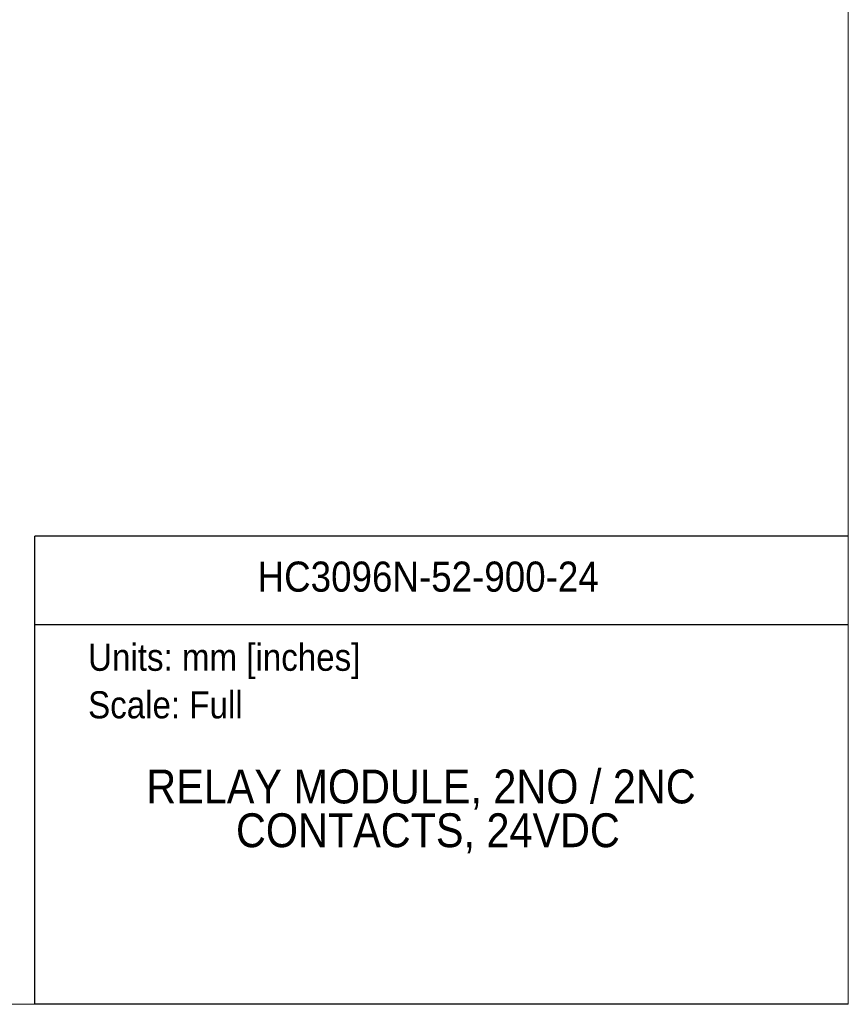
# Model space of a CAD drawing. Header units: millimetres. Extents: x 0 to 432, y 0 to 279.
# Tile 15 of 35: x 315 to 432, y 0 to 138. Entities that reach past the tile are written whole.
import ezdxf
from ezdxf.enums import TextEntityAlignment as Align

# ---------------------------------------------------------------- set-up
doc = ezdxf.new("R2010")
doc.units = ezdxf.units.MM
doc.linetypes.add('SLD-Solid', pattern=[0])
doc.layers.add('TEXT', color=140, linetype='SLD-Solid', lineweight=25)
doc.styles.add('SLDTEXTSTYLE0', font='GOTHIC.TTF', dxfattribs={"width": 0.913})

# ---------------------------------------------------------------- blocks, each defined once
blk = doc.blocks.new('Block1')
at = {"color": 140, "linetype": 'SLD-Solid', "lineweight": 18}
blk.add_line((431.8, 0), (431.8, 65.76), dxfattribs=at)
at = {"layer": 'TEXT'}
for p, q in [((431.8, 65.76), (317.5, 65.76)), ((317.5, 0), (317.5, 65.76)), ((317.5, 53.39), (431.8, 53.39)), ((431.8, 0), (317.5, 0))]:
    blk.add_line(p, q, dxfattribs=at)
at = {"layer": 'TEXT', "color": 140, "char_height": 3.81, "attachment_point": 1, "style": 'SLDTEXTSTYLE0'}
for s, insert in [('Units: mm [inches]', (324.99, 50.67)), ('Scale: Full', (324.99, 43.99))]:
    blk.add_mtext(s, dxfattribs=dict(at, insert=insert))
at = {"layer": 'TEXT', "color": 140, "style": 'SLDTEXTSTYLE0', "width": 0.913}
for tag, height, p in [('AUTOATTR0', 4.23, (348.8, 56.71)), ('AUTOATTR1_0', 4.76, (333.17, 26.8)), ('AUTOATTR1_1', 4.76, (345.77, 20.65))]:
    blk.add_attdef(tag, text='', height=height, dxfattribs=at).set_placement(p, align=Align.BOTTOM_LEFT)

msp = doc.modelspace()

# ---------------------------------------------------------------- linework, layer by layer
at = {"color": 7, "linetype": 'SLD-Solid', "lineweight": 18}
for p, q in [((431.8, 0), (431.8, 279.4)), ((0, 0), (431.8, 0))]:
    msp.add_line(p, q, dxfattribs=at)

# ---------------------------------------------------------------- block references
at = {"color": 7, "linetype": 'Continuous'}
msp.add_blockref('Block1', (0, 0), dxfattribs=at).add_auto_attribs({'AUTOATTR0': 'HC3096N-52-900-24', 'AUTOATTR1_0': 'RELAY MODULE, 2NO / 2NC ', 'AUTOATTR1_1': 'CONTACTS, 24VDC'})

doc.saveas('drawing.dxf')
